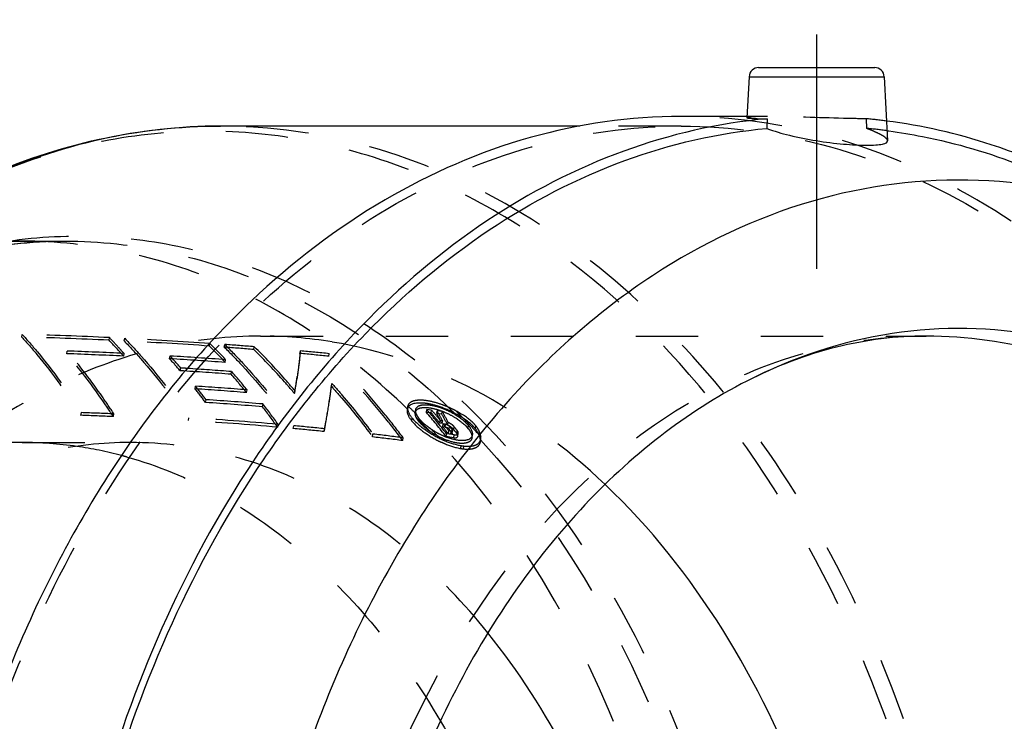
# Model space of a CAD drawing. Header units: millimetres. Extents: x 289 to 739, y 383 to 622.
# Tile 5 of 6: x 518 to 620, y 548 to 622. Entities that reach past the tile are written whole.
import ezdxf

# ---------------------------------------------------------------- set-up
doc = ezdxf.new("R2010")
doc.units = ezdxf.units.MM
doc.header["$LTSCALE"] = 65.185185
doc.linetypes.add('CENTER', pattern=[0.6, 0.375, -0.075, 0.075, -0.075])
doc.linetypes.add('HIDDEN', pattern=[0.2, 0.1, -0.1])
doc.layers.add('KOERPER', color=7, linetype='CONTINUOUS')
doc.layers.add('KONST.EL_MIT_GEO', color=7, linetype='CONTINUOUS')

msp = doc.modelspace()

# ---------------------------------------------------------------- linework, layer by layer
at = {"layer": 'KOERPER', "color": 2, "linetype": 'CENTER'}
msp.add_line((600.83, 595.55), (600.83, 621.55), dxfattribs=at)
at = {"layer": 'KOERPER', "color": 7, "linetype": 'CONTINUOUS'}
for p, q in [((593.78, 615.6), (593.55, 611.33)), ((607.88, 615.6), (608.23, 608.93)), ((593.55, 611.45), (586.69, 611.45)), ((595.68, 611.22), (595.64, 610.21)), ((576.14, 610.45), (538.65, 610.45)), ((608.18, 609.97), (608.36, 609.95))]:
    msp.add_line(p, q, dxfattribs=at)
at = {"layer": 'KOERPER', "color": 8, "linetype": 'HIDDEN'}
for p, q in [((595.69, 611.45), (593.55, 611.45)), ((605.98, 611.22), (606.01, 610.21)), ((586.69, 610.45), (576.14, 610.45)), ((502.22, 598.45), (522.44, 598.45)), ((517.98, 577.45), (529.25, 577.45))]:
    msp.add_line(p, q, dxfattribs=at)
for centre, radius, start, end in [((600.8, 554.05), 57.4, 82.6698, 84.8277), ((600.8, 553.54), 56.91, 82.5516, 84.7442), ((517.97, 537.18), 40.27, 81.845, 89.9805), ((517.82, 536.2), 41.26, 75.2223, 81.8347), ((517.61, 535.38), 42.1, 74.5122, 75.2359)]:
    msp.add_arc(centre, radius, start, end, dxfattribs=at)
at = {"layer": 'KOERPER', "color": 7, "linetype": 'CONTINUOUS'}
for points, knots in [([(586.69, 611.45), (581.39, 611.45), (570.56, 609.91), (555.19, 603.19), (541.15, 592.41), (528.95, 578.06), (519, 560.68), (509.03, 534.04), (506.08, 512.14), (506.08, 497.45)], [0, 0, 0, 0, 0.103363, 0.210479, 0.324205, 0.446029, 0.57605, 0.713212, 1, 1, 1, 1]), ([(595.68, 611.22), (590.59, 610.76), (580.26, 608.39), (565.82, 600.89), (552.71, 589.75), (537.18, 570.12), (523.76, 538.96), (520.22, 511.56), (520.22, 497.45)], [0, 0, 0, 0, 0.103435, 0.211335, 0.326015, 0.448535, 0.714824, 1, 1, 1, 1]), ([(593.55, 611.33), (593.55, 611.32), (593.62, 611.3), (593.71, 611.28), (593.89, 611.27), (594.25, 611.24), (594.86, 611.22), (595.38, 611.22), (595.68, 611.22)], [0, 0, 0, 0, 0.019099, 0.06864, 0.149841, 0.262281, 0.576821, 1, 1, 1, 1]), ([(622.61, 607.21), (621.43, 607.68), (616.73, 609.38), (611.82, 610.51), (608.12, 610.98)], [0, 0, 0, 0, 0.253405, 1, 1, 1, 1]), ([(520.93, 497.45), (520.93, 511.42), (524.43, 538.57), (537.72, 569.44), (553.09, 588.9), (566.07, 599.94), (580.37, 607.39), (590.6, 609.75), (595.64, 610.21)], [0, 0, 0, 0, 0.285145, 0.551429, 0.673957, 0.788651, 0.896563, 1, 1, 1, 1]), ([(595.64, 610.21), (596.4, 609.92), (598.11, 609.42), (600.79, 608.9), (603.49, 608.56), (605.26, 608.46), (606.08, 608.46)], [0, 0, 0, 0, 0.230046, 0.499614, 0.77035, 1, 1, 1, 1]), ([(608.36, 609.95), (609.53, 609.79), (614.26, 609.01), (618.88, 607.64), (622.24, 606.32)], [0, 0, 0, 0, 0.247531, 1, 1, 1, 1]), ([(606.08, 608.46), (606.39, 608.46), (606.92, 608.48), (607.54, 608.54), (607.91, 608.63), (608.12, 608.71), (608.23, 608.85), (608.23, 608.93)], [0, 0, 0, 0, 0.403865, 0.703971, 0.8129, 0.89538, 1, 1, 1, 1]), ([(561.61, 548.37), (563.73, 544.73), (571.42, 528.82), (574.55, 510.87), (574.55, 497.45)], [0, 0, 0, 0, 0.238688, 1, 1, 1, 1])]:
    msp.add_open_spline(points, degree=3, knots=knots, dxfattribs=at)
at = {"layer": 'KOERPER', "color": 8, "linetype": 'HIDDEN'}
for points, knots in [([(667.3, 497.45), (667.3, 512.14), (664.34, 534.04), (654.38, 560.68), (644.42, 578.06), (632.22, 592.41), (618.18, 603.19), (602.81, 609.91), (591.98, 611.45), (586.69, 611.45)], [0, 0, 0, 0, 0.286788, 0.42395, 0.553971, 0.675795, 0.789521, 0.896637, 1, 1, 1, 1]), ([(595.69, 611.45), (595.39, 611.45), (594.86, 611.45), (594.25, 611.43), (593.9, 611.4), (593.71, 611.38), (593.62, 611.36), (593.56, 611.35), (593.55, 611.33)], [0, 0, 0, 0, 0.421429, 0.73542, 0.848057, 0.929754, 0.980064, 1, 1, 1, 1]), ([(605.98, 611.22), (605.19, 611.22), (601.76, 611.28), (598.33, 611.45), (595.69, 611.45)], [0, 0, 0, 0, 0.229496, 1, 1, 1, 1]), ([(506.78, 497.45), (506.78, 512.01), (509.71, 533.71), (519.59, 560.13), (529.46, 577.35), (541.55, 591.58), (555.47, 602.27), (570.7, 608.93), (581.44, 610.45), (586.69, 610.45)], [0, 0, 0, 0, 0.286789, 0.42395, 0.553971, 0.675795, 0.789521, 0.896637, 1, 1, 1, 1]), ([(586.69, 610.45), (591.93, 610.45), (602.67, 608.93), (617.91, 602.27), (631.82, 591.58), (643.91, 577.35), (653.78, 560.13), (663.66, 533.71), (666.59, 512.01), (666.59, 497.45)], [0, 0, 0, 0, 0.103363, 0.210479, 0.324205, 0.446029, 0.57605, 0.713211, 1, 1, 1, 1]), ([(608.23, 608.93), (608.22, 609.03), (608.02, 609.26), (607.57, 609.54), (606.87, 609.88), (606.32, 610.1), (606.01, 610.21)], [0, 0, 0, 0, 0.115997, 0.320709, 0.618309, 1, 1, 1, 1]), ([(517.98, 577.45), (515.54, 577.45), (505.13, 577.45), (494.71, 577.44), (486.74, 577.35)], [0, 0, 0, 0, 0.234504, 1, 1, 1, 1]), ([(528.86, 575.96), (532.09, 575.06), (538.53, 572.41), (547.32, 566.31), (555.21, 558.2), (559.61, 551.8), (561.61, 548.37)], [0, 0, 0, 0, 0.229757, 0.471403, 0.727858, 1, 1, 1, 1])]:
    msp.add_open_spline(points, degree=3, knots=knots, dxfattribs=at)
at = {"layer": 'KONST.EL_MIT_GEO', "color": 7, "linetype": 'CONTINUOUS'}
for p, q in [((594.78, 616.55), (606.88, 616.55)), ((593.78, 615.6), (607.88, 615.6))]:
    msp.add_line(p, q, dxfattribs=at)
at = {"layer": 'KONST.EL_MIT_GEO', "color": 8, "linetype": 'HIDDEN'}
for p, q in [((522.44, 598.45), (522.44, 598.45)), ((517.93, 588.45), (517.97, 588.73)), ((527.04, 588.11), (527.08, 588.39)), ((542.85, 588.55), (612.26, 588.55)), ((528.62, 588.04), (528.67, 588.32)), ((537.51, 587.5), (537.55, 587.79)), ((539.06, 587.39), (539.1, 587.68)), ((542.13, 587.15), (542.18, 587.44)), ((522.63, 586.71), (522.67, 586.99)), ((528.57, 586.45), (528.61, 586.74)), ((533.36, 586.19), (533.41, 586.48)), ((546.94, 586.73), (546.99, 587.01)), ((549.95, 586.43), (550, 586.72)), ((539.15, 585.8), (539.2, 586.09)), ((534.47, 584.93), (534.52, 585.22)), ((539.78, 584.57), (539.82, 584.85)), ((546.63, 584.06), (546.67, 584.35)), ((536.03, 583.04), (536.07, 583.33)), ((550.22, 583.32), (550.27, 583.61)), ((541.39, 582.66), (541.43, 582.94)), ((546.38, 582.56), (546.43, 582.84)), ((537.11, 581.63), (537.15, 581.91)), ((543.05, 581.18), (543.1, 581.47)), ((550.01, 581.76), (550.06, 582.04)), ((558.16, 581.18), (558.12, 580.89)), ((558.19, 581.29), (558.16, 581.18)), ((524.1, 580.28), (524.15, 580.57)), ((527.5, 580.15), (527.54, 580.44)), ((558.14, 580.97), (558.12, 580.89)), ((558.98, 580.57), (559.02, 580.86)), ((560.13, 580.59), (560.18, 580.89)), ((560.64, 580.53), (560.13, 580.59)), ((560.68, 580.82), (560.18, 580.89)), ((560.64, 580.53), (560.68, 580.82)), ((561.23, 580.46), (561.27, 580.75)), ((561.75, 580.39), (561.23, 580.46)), ((561.79, 580.68), (561.27, 580.75)), ((561.75, 580.39), (561.79, 580.68)), ((535.32, 579.74), (535.36, 580.03)), ((544.63, 579.04), (544.68, 579.34)), ((546.25, 578.9), (546.3, 579.19)), ((558.62, 579.69), (558.66, 579.98)), ((559.39, 579.58), (559.43, 579.88)), ((561.53, 579.46), (561.58, 579.76)), ((561.79, 579.43), (561.53, 579.46)), ((561.83, 579.72), (561.58, 579.76)), ((561.79, 579.43), (561.83, 579.72)), ((561.83, 579.1), (561.88, 579.39)), ((562.09, 579.06), (561.83, 579.1)), ((562.13, 579.36), (561.88, 579.39)), ((562.09, 579.06), (562.13, 579.36)), ((562.37, 579.24), (562.41, 579.54)), ((562.49, 578.85), (562.53, 579.14)), ((564.47, 578.92), (564.52, 579.22)), ((565.24, 578.89), (565.29, 579.18)), ((549.48, 578.59), (549.52, 578.88)), ((554.52, 578.04), (554.56, 578.34)), ((562.21, 578.06), (562.25, 578.35)), ((563.02, 578.25), (562.25, 578.35)), ((562.42, 578.36), (562.47, 578.66)), ((562.68, 578.33), (562.42, 578.36)), ((562.72, 578.62), (562.47, 578.66)), ((562.68, 578.33), (562.72, 578.62)), ((562.79, 578.48), (562.83, 578.77)), ((562.82, 578.38), (562.87, 578.68)), ((562.98, 577.95), (563.02, 578.25)), ((563, 578.78), (563.04, 579.08)), ((563.3, 578.41), (563.34, 578.71)), ((563.41, 578.11), (563.46, 578.41)), ((564.88, 577.92), (564.92, 578.22)), ((557.67, 577.65), (557.71, 577.95)), ((562.98, 577.95), (562.21, 578.06)), ((563.72, 576.82), (563.77, 577.12)), ((564, 576.78), (564.05, 577.08)), ((565.77, 577.52), (565.81, 577.82)), ((565.77, 577.52), (565.77, 577.74))]:
    msp.add_line(p, q, dxfattribs=at)
at = {"layer": 'KONST.EL_MIT_GEO', "color": 7, "linetype": 'CONTINUOUS'}
for centre, start, end in [((594.78, 615.55), 90, 177), ((606.88, 615.55), 3, 90)]:
    msp.add_arc(centre, 1, start, end, dxfattribs=at)
at = {"layer": 'KONST.EL_MIT_GEO', "color": 8, "linetype": 'HIDDEN'}
for centre, radius, start, end in [((503.76, 88.17), 500.49, 87.3349, 88.378), ((503.8, 87.35), 501.58, 87.3404, 88.3812), ((489.72, 552.38), 51.89, 42.3002, 43.9527), ((542.82, 542.6), 45.95, 80.6061, 89.9737), ((489.17, 551.64), 52.57, 41.463, 43.9225), ((487.93, 550.75), 54.31, 41.5053, 42.3066), ((506.87, 150.13), 438.45, 85.9925, 87.1557), ((506.9, 149.34), 439.51, 86.0011, 87.1615), ((497.79, 547.4), 56.45, 42.8754, 45.2757), ((497.77, 547.58), 56.56, 42.9041, 45.2986), ((522.69, 357.23), 230.74, 85.1664, 85.9326), ((522.74, 357.1), 231.15, 85.1769, 85.9417), ((505.1, 108.38), 478.65, 87.1899, 87.9012), ((505.14, 107.53), 479.78, 87.1962, 87.9058), ((508.27, 166.05), 421.17, 85.7891, 86.5785), ((490.05, 547.18), 58.51, 40.5462, 42.1907), ((527.67, 377.08), 210.54, 83.9256, 84.7487), ((527.72, 376.94), 210.95, 83.9395, 84.7609), ((508.24, 166.85), 420.09, 85.7793, 86.5708), ((490.07, 546.99), 58.4, 40.5155, 42.1638), ((509.35, 179.97), 405.74, 85.6991, 86.4503), ((509.36, 178.68), 407.31, 85.7106, 86.3602), ((491.1, 541.97), 64.68, 38.9725, 41.1845), ((491.09, 542.16), 64.79, 39.0096, 41.2168), ((486.98, 593.13), 60.33, 350.1858, 351.632), ((510.28, 186.79), 397.37, 85.504, 86.2794), ((482.95, 541.34), 67.7, 36.8149, 38.3242), ((486.83, 592.86), 60.44, 350.1872, 351.632), ((490.42, 590.52), 60.24, 351.632, 353.1368), ((490.58, 590.79), 60.12, 351.632, 353.1383), ((510.25, 187.62), 396.26, 85.4925, 86.27), ((482.96, 541.15), 67.6, 36.7761, 38.2886), ((511.56, 201.82), 380.66, 85.2541, 86.1508), ((511.59, 200.99), 381.78, 85.2668, 86.1608), ((483.69, 535.59), 74.84, 35.4909, 37.5249), ((483.69, 535.78), 74.94, 35.5356, 37.5654), ((504.87, 525.7), 77.02, 45.2375, 46.1922), ((558.33, 571.89), 10.1, 68.5318, 69.8665), ((558.27, 571.75), 10.25, 68.0112, 68.5342), ((558.22, 571.64), 10.38, 62.9763, 68.0125), ((508.47, 139.85), 440.71, 87.5258, 87.9673), ((508.51, 138.91), 441.93, 87.5325, 87.9728), ((506.38, 549.85), 62.81, 28.0924, 29.1592), ((506.42, 550.09), 62.83, 28.1364, 29.2018), ((558.39, 571.97), 10.01, 61.1462, 62.9793), ((511.72, 198.95), 381.52, 85.0515, 86.4541), ((511.76, 198.09), 382.67, 85.0654, 86.4638), ((515.21, 238.74), 341.87, 84.2404, 84.783), ((503.65, 524.36), 78.57, 43.6741, 45.126), ((561.41, 577.44), 2.32, 61.8581, 64.2638), ((561.89, 578.07), 1.54, 46.4482, 49.4202), ((562.07, 578.26), 1.27, 43.0989, 46.4658), ((562.72, 577.15), 3.28, 35.3253, 38.3427), ((515.18, 239.55), 340.77, 84.2239, 84.7682), ((519.47, 277.91), 302.46, 82.7377, 83.339), ((502.38, 523.26), 80.51, 42.7154, 43.6697), ((565.08, 585.48), 7.99, 236.0457, 242.2033), ((565.13, 585.58), 8.1, 242.1971, 247.7395), ((564.97, 585.18), 7.67, 247.7478, 249.4751), ((519.45, 278.65), 301.43, 82.7161, 83.3195), ((564.6, 582.09), 5.04, 260.4879, 263.6892), ((564.56, 581.78), 5.03, 260.4725, 263.6789)]:
    msp.add_arc(centre, radius, start, end, dxfattribs=at)
for centre, major_axis, ratio, start_param, end_param in [((532.47, 497.45), (-7.24, 100.92), 0.552489, -0.686295, -0.643371), ((532.47, 497.45), (-7.26, 101.22), 0.552489, -0.68536, -0.642574), ((532.89, 497.45), (-7.32, 100.92), 0.553762, -0.663375, -0.645033), ((532.89, 497.45), (-7.34, 101.22), 0.553762, 5.620669, 5.638953), ((538.48, 497.45), (0.91, 101), 0.392684, -0.623383, -0.603751), ((538.48, 497.45), (0.91, 101.3), 0.392684, 5.660673, 5.680243), ((532.89, 497.45), (-7.32, 100.92), 0.553762, -0.681816, -0.669511), ((532.89, 497.45), (-7.34, 101.22), 0.553762, 5.602288, 5.614554), ((533.3, 497.45), (-7.42, 101.22), 0.555034, -0.679499, -0.673362), ((533.3, 497.45), (-7.4, 100.92), 0.555034, -0.680411, -0.674254), ((533.72, 497.45), (-7.49, 100.91), 0.556304, -0.682079, -0.675918), ((533.72, 497.45), (-7.51, 101.21), 0.556304, 5.602022, 5.608163)]:
    msp.add_ellipse(centre, major_axis=major_axis, ratio=ratio, start_param=start_param, end_param=end_param, dxfattribs=at)
at = {"layer": 'KONST.EL_MIT_GEO', "color": 7, "linetype": 'CONTINUOUS'}
for points, knots in [([(491.33, 589.28), (494.63, 592.58), (501.64, 598.55), (513.38, 605.33), (525.82, 609.51), (534.41, 610.45), (538.65, 610.45)], [0, 0, 0, 0, 0.264091, 0.516646, 0.760614, 1, 1, 1, 1]), ([(538.65, 610.45), (534.46, 610.45), (525.95, 609.49), (513.62, 605.25), (501.95, 598.35), (494.99, 592.26), (491.71, 588.89)], [0, 0, 0, 0, 0.237201, 0.480029, 0.733214, 1, 1, 1, 1]), ([(636.03, 600.89), (630.55, 603.05), (618.9, 605.72), (600.9, 603.77), (583.88, 596.01), (568.77, 583.09), (556.25, 565.78), (543.51, 537.59), (539.75, 513.57), (539.75, 497.45)], [0, 0, 0, 0, 0.106805, 0.212629, 0.322802, 0.441246, 0.569614, 0.707363, 1, 1, 1, 1]), ([(680.66, 497.45), (680.66, 511.79), (677.19, 533.16), (665.42, 557.93), (653.9, 572.86), (640.06, 583.61), (624.57, 589.41), (608.44, 589.7), (598.29, 586.28), (593.56, 583.86)], [0, 0, 0, 0, 0.293576, 0.431104, 0.558645, 0.675928, 0.785228, 0.891287, 1, 1, 1, 1]), ([(612.26, 588.55), (609.12, 588.55), (602.62, 587.73), (596.52, 585.38), (593.56, 583.86)], [0, 0, 0, 0, 0.485872, 1, 1, 1, 1]), ([(676.68, 497.45), (676.68, 509.19), (673.62, 531.93), (662.02, 557.59), (648.65, 573.34), (637.43, 581.95), (625.15, 587.32), (616.49, 588.55), (612.26, 588.55)], [0, 0, 0, 0, 0.287047, 0.553568, 0.675502, 0.789331, 0.896544, 1, 1, 1, 1]), ([(593.56, 583.86), (590.37, 582.23), (584.15, 578.23), (575.82, 570.49), (568.43, 561.06), (559.9, 546.28), (552.63, 524.93), (550.69, 506.73), (550.69, 497.45)], [0, 0, 0, 0, 0.106341, 0.218363, 0.336563, 0.460834, 0.724246, 1, 1, 1, 1]), ([(607.26, 497.45), (607.26, 504.84), (606, 519.45), (598.91, 546.07), (588.17, 564.13), (578.78, 573.06)], [0, 0, 0, 0, 0.268432, 0.529023, 1, 1, 1, 1]), ([(585.82, 497.45), (585.82, 503.1), (584.98, 514.29), (580.18, 535.15), (572.96, 549.64), (566.55, 557.59)], [0, 0, 0, 0, 0.264096, 0.522321, 1, 1, 1, 1])]:
    msp.add_open_spline(points, degree=3, knots=knots, dxfattribs=at)
at = {"layer": 'KONST.EL_MIT_GEO', "color": 8, "linetype": 'HIDDEN'}
for points, knots in [([(616.76, 497.45), (616.76, 507.62), (614.86, 527.64), (606.4, 555.7), (592.93, 579.69), (577.77, 595.23), (564.12, 603.67), (553.57, 607.88), (542.69, 610.01), (531.7, 610), (520.81, 607.85), (506.5, 602.12), (496.95, 594.9), (491.33, 589.28)], [0, 0, 0, 0, 0.150139, 0.294862, 0.429839, 0.552947, 0.61048, 0.665839, 0.719783, 0.773237, 0.827189, 0.882564, 1, 1, 1, 1]), ([(618.56, 497.45), (618.56, 512.01), (615.63, 533.71), (605.75, 560.13), (595.88, 577.35), (583.79, 591.58), (569.87, 602.27), (554.64, 608.93), (543.9, 610.45), (538.65, 610.45)], [0, 0, 0, 0, 0.286787, 0.423949, 0.55397, 0.675794, 0.789521, 0.896637, 1, 1, 1, 1]), ([(482.4, 580.35), (487.48, 585.43), (496.1, 591.95), (509.03, 597.12), (518.85, 599.06), (528.78, 599.07), (538.6, 597.15), (548.12, 593.35), (560.45, 585.73), (574.13, 571.7), (586.3, 550.04), (593.93, 524.7), (595.65, 506.63), (595.65, 497.45)], [0, 0, 0, 0, 0.117436, 0.172812, 0.226764, 0.280218, 0.334162, 0.389522, 0.447054, 0.570162, 0.705138, 0.849861, 1, 1, 1, 1]), ([(482.4, 580.35), (485.26, 583.21), (491.26, 588.33), (501.25, 594.12), (511.72, 597.66), (518.91, 598.45), (522.44, 598.45)], [0, 0, 0, 0, 0.268979, 0.522671, 0.764574, 1, 1, 1, 1]), ([(492.19, 588.94), (496.74, 591.95), (506.47, 596.75), (517.21, 598.45), (522.44, 598.45)], [0, 0, 0, 0, 0.510865, 1, 1, 1, 1]), ([(517.98, 598.45), (514.23, 598.45), (506.61, 597.59), (499.37, 595.1), (495.88, 593.49)], [0, 0, 0, 0, 0.494118, 1, 1, 1, 1]), ([(558.14, 580.97), (555.28, 583.72), (549.26, 588.67), (539.27, 594.26), (528.76, 597.68), (521.54, 598.45), (517.98, 598.45)], [0, 0, 0, 0, 0.265524, 0.518395, 0.761763, 1, 1, 1, 1]), ([(522.44, 598.45), (526.05, 598.45), (533.38, 597.66), (544.03, 594.13), (554.14, 588.39), (560.22, 583.31), (563.1, 580.48)], [0, 0, 0, 0, 0.237952, 0.481171, 0.734125, 1, 1, 1, 1]), ([(542.85, 588.55), (539.54, 588.55), (532.82, 587.81), (523.06, 584.53), (513.81, 579.18), (508.28, 574.46), (505.65, 571.83)], [0, 0, 0, 0, 0.237625, 0.480671, 0.73373, 1, 1, 1, 1]), ([(517.93, 588.45), (518.48, 587.86), (520.72, 585.27), (522.7, 582.48), (524.1, 580.28)], [0, 0, 0, 0, 0.236641, 1, 1, 1, 1]), ([(517.97, 588.73), (518.52, 588.14), (520.76, 585.56), (522.75, 582.77), (524.15, 580.57)], [0, 0, 0, 0, 0.236677, 1, 1, 1, 1]), ([(612.26, 588.55), (608.03, 588.55), (599.37, 587.32), (587.09, 581.95), (575.87, 573.34), (562.5, 557.59), (550.9, 531.93), (547.84, 509.19), (547.84, 497.45)], [0, 0, 0, 0, 0.103456, 0.210669, 0.324498, 0.446432, 0.712953, 1, 1, 1, 1]), ([(528.62, 588.04), (529.21, 587.43), (531.63, 584.82), (533.79, 581.98), (535.32, 579.74)], [0, 0, 0, 0, 0.237857, 1, 1, 1, 1]), ([(528.67, 588.32), (529.26, 587.71), (531.67, 585.1), (533.84, 582.26), (535.36, 580.03)], [0, 0, 0, 0, 0.23789, 1, 1, 1, 1]), ([(539.06, 587.39), (539.69, 586.77), (542.27, 584.1), (544.61, 581.2), (546.25, 578.9)], [0, 0, 0, 0, 0.238973, 1, 1, 1, 1]), ([(539.1, 587.68), (539.73, 587.05), (542.31, 584.39), (544.65, 581.49), (546.3, 579.19)], [0, 0, 0, 0, 0.239004, 1, 1, 1, 1]), ([(546.43, 582.84), (546.08, 583.25), (544.72, 584.84), (543.29, 586.35), (542.18, 587.44)], [0, 0, 0, 0, 0.256317, 1, 1, 1, 1]), ([(578.78, 573.06), (574.72, 576.92), (565.91, 583.46), (555.48, 587.08), (550.32, 587.93)], [0, 0, 0, 0, 0.516946, 1, 1, 1, 1]), ([(527.5, 580.15), (527.11, 580.74), (525.59, 583), (523.94, 585.18), (522.63, 586.71)], [0, 0, 0, 0, 0.260144, 1, 1, 1, 1]), ([(527.54, 580.44), (527.15, 581.03), (525.63, 583.29), (523.98, 585.46), (522.67, 586.99)], [0, 0, 0, 0, 0.260117, 1, 1, 1, 1]), ([(546.38, 582.56), (546.04, 582.97), (544.68, 584.55), (543.25, 586.07), (542.13, 587.15)], [0, 0, 0, 0, 0.256334, 1, 1, 1, 1]), ([(546.94, 586.73), (546.93, 586.51), (546.84, 585.62), (546.72, 584.73), (546.63, 584.06)], [0, 0, 0, 0, 0.239153, 1, 1, 1, 1]), ([(546.99, 587.01), (546.97, 586.8), (546.88, 585.91), (546.77, 585.02), (546.67, 584.35)], [0, 0, 0, 0, 0.239173, 1, 1, 1, 1]), ([(557.67, 577.65), (557.06, 578.47), (554.67, 581.54), (552.04, 584.44), (549.95, 586.43)], [0, 0, 0, 0, 0.260195, 1, 1, 1, 1]), ([(557.71, 577.95), (557.1, 578.76), (554.71, 581.83), (552.08, 584.73), (550, 586.72)], [0, 0, 0, 0, 0.260168, 1, 1, 1, 1]), ([(550.22, 583.32), (550.59, 582.91), (552.09, 581.2), (553.49, 579.42), (554.52, 578.04)], [0, 0, 0, 0, 0.244168, 1, 1, 1, 1]), ([(550.27, 583.61), (550.64, 583.2), (552.13, 581.49), (553.54, 579.71), (554.56, 578.34)], [0, 0, 0, 0, 0.244183, 1, 1, 1, 1]), ([(549.48, 578.59), (549.53, 578.86), (549.72, 579.91), (549.9, 580.97), (550.01, 581.76)], [0, 0, 0, 0, 0.259306, 1, 1, 1, 1]), ([(549.52, 578.88), (549.57, 579.16), (549.77, 580.21), (549.94, 581.26), (550.06, 582.04)], [0, 0, 0, 0, 0.259291, 1, 1, 1, 1]), ([(563.1, 580.48), (562.58, 580.77), (561.78, 581.12), (560.67, 581.43), (559.61, 581.63), (558.31, 581.56), (558.14, 580.97)], [0, 0, 0, 0, 0.34114, 0.501274, 0.646759, 1, 1, 1, 1]), ([(558.16, 581.18), (558.15, 581.09), (558.17, 580.64), (558.44, 580.25), (558.66, 579.98)], [0, 0, 0, 0, 0.196477, 1, 1, 1, 1]), ([(561.8, 581.38), (561.39, 581.53), (560.6, 581.76), (559.64, 581.89), (558.98, 581.83), (558.52, 581.71), (558.25, 581.47), (558.19, 581.29)], [0, 0, 0, 0, 0.342622, 0.632362, 0.750288, 0.848654, 1, 1, 1, 1]), ([(559.02, 580.86), (559.04, 580.99), (559.24, 581.28), (559.8, 581.41), (560.51, 581.38), (561.36, 581.19), (562.26, 580.85), (563.38, 580.26), (564.14, 579.68), (564.52, 579.22)], [0, 0, 0, 0, 0.063894, 0.147172, 0.261646, 0.40215, 0.557892, 0.71696, 1, 1, 1, 1]), ([(558.12, 580.89), (558.11, 580.8), (558.13, 580.35), (558.4, 579.96), (558.62, 579.69)], [0, 0, 0, 0, 0.196512, 1, 1, 1, 1]), ([(559.09, 580.04), (559.07, 580.09), (558.99, 580.25), (558.96, 580.44), (558.98, 580.57)], [0, 0, 0, 0, 0.286226, 1, 1, 1, 1]), ([(558.98, 580.57), (559, 580.7), (559.19, 580.99), (559.76, 581.12), (560.47, 581.09), (561.32, 580.89), (562.22, 580.55), (563.34, 579.97), (564.1, 579.38), (564.47, 578.92)], [0, 0, 0, 0, 0.063965, 0.147333, 0.261884, 0.402422, 0.558144, 0.717081, 1, 1, 1, 1]), ([(559.11, 580.39), (559.09, 580.43), (559.03, 580.58), (559, 580.75), (559.02, 580.86)], [0, 0, 0, 0, 0.282964, 1, 1, 1, 1]), ([(559.43, 579.88), (559.4, 579.92), (559.27, 580.08), (559.17, 580.26), (559.11, 580.39)], [0, 0, 0, 0, 0.27479, 1, 1, 1, 1]), ([(565.24, 578.89), (565.12, 579.05), (564.5, 579.7), (563.71, 580.15), (563.1, 580.48)], [0, 0, 0, 0, 0.224145, 1, 1, 1, 1]), ([(563.22, 580.73), (563.44, 580.52), (564.32, 579.64), (565.18, 578.75), (565.81, 578.07)], [0, 0, 0, 0, 0.248204, 1, 1, 1, 1]), ([(565.29, 579.18), (565.17, 579.33), (564.57, 579.96), (563.81, 580.41), (563.22, 580.73)], [0, 0, 0, 0, 0.224467, 1, 1, 1, 1]), ([(558.62, 579.69), (558.96, 579.26), (559.86, 578.49), (560.87, 577.88), (561.43, 577.6)], [0, 0, 0, 0, 0.465254, 1, 1, 1, 1]), ([(558.66, 579.98), (559.01, 579.55), (559.93, 578.77), (560.96, 578.15), (561.53, 577.87)], [0, 0, 0, 0, 0.465379, 1, 1, 1, 1]), ([(559.39, 579.58), (559.36, 579.62), (559.25, 579.77), (559.15, 579.92), (559.09, 580.04)], [0, 0, 0, 0, 0.271385, 1, 1, 1, 1]), ([(560.48, 578.62), (560.37, 578.69), (559.98, 578.98), (559.62, 579.31), (559.39, 579.58)], [0, 0, 0, 0, 0.272172, 1, 1, 1, 1]), ([(560.61, 578.85), (560.5, 578.93), (560.07, 579.24), (559.67, 579.58), (559.43, 579.88)], [0, 0, 0, 0, 0.272637, 1, 1, 1, 1]), ([(562.13, 579.36), (562.25, 579.34), (562.39, 579.27), (562.51, 579.17), (562.53, 579.14)], [0, 0, 0, 0, 0.767722, 1, 1, 1, 1]), ([(563, 578.78), (562.96, 578.83), (562.78, 579.01), (562.55, 579.16), (562.37, 579.24)], [0, 0, 0, 0, 0.221275, 1, 1, 1, 1]), ([(564.52, 579.22), (564.59, 579.13), (564.8, 578.84), (564.96, 578.47), (564.92, 578.22)], [0, 0, 0, 0, 0.306561, 1, 1, 1, 1]), ([(564.88, 577.92), (564.86, 577.81), (564.74, 577.57), (564.35, 577.39), (563.85, 577.33), (562.99, 577.42), (561.82, 577.82), (560.92, 578.32), (560.48, 578.62)], [0, 0, 0, 0, 0.069847, 0.149856, 0.251545, 0.376389, 0.676764, 1, 1, 1, 1]), ([(562.09, 579.06), (562.2, 579.05), (562.35, 578.98), (562.47, 578.88), (562.49, 578.85)], [0, 0, 0, 0, 0.767638, 1, 1, 1, 1]), ([(562.82, 578.38), (562.82, 578.35), (562.75, 578.32), (562.7, 578.32), (562.68, 578.33)], [0, 0, 0, 0, 0.654423, 1, 1, 1, 1]), ([(562.85, 578.65), (562.84, 578.64), (562.83, 578.63), (562.81, 578.63), (562.8, 578.62)], [0, 0, 0, 0, 0.459919, 1, 1, 1, 1]), ([(562.87, 578.68), (562.87, 578.67), (562.86, 578.66), (562.85, 578.65), (562.85, 578.65)], [0, 0, 0, 0, 0.500879, 1, 1, 1, 1]), ([(562.98, 577.95), (563.08, 577.94), (563.25, 577.92), (563.4, 578.05), (563.41, 578.11)], [0, 0, 0, 0, 0.606036, 1, 1, 1, 1]), ([(563.02, 578.25), (563.12, 578.23), (563.29, 578.21), (563.45, 578.35), (563.46, 578.41)], [0, 0, 0, 0, 0.606252, 1, 1, 1, 1]), ([(563.41, 578.11), (563.42, 578.14), (563.41, 578.25), (563.35, 578.34), (563.3, 578.41)], [0, 0, 0, 0, 0.201644, 1, 1, 1, 1]), ([(563.46, 578.41), (563.46, 578.43), (563.46, 578.54), (563.39, 578.64), (563.34, 578.71)], [0, 0, 0, 0, 0.201564, 1, 1, 1, 1]), ([(564.47, 578.92), (564.55, 578.84), (564.76, 578.55), (564.92, 578.17), (564.88, 577.92)], [0, 0, 0, 0, 0.30644, 1, 1, 1, 1]), ([(565.77, 577.74), (565.76, 577.83), (565.68, 578.24), (565.45, 578.62), (565.24, 578.89)], [0, 0, 0, 0, 0.209472, 1, 1, 1, 1]), ([(565.77, 578.28), (565.75, 578.34), (565.66, 578.61), (565.52, 578.86), (565.39, 579.04)], [0, 0, 0, 0, 0.22575, 1, 1, 1, 1]), ([(529.25, 577.45), (526.34, 577.45), (520.44, 576.8), (508.8, 572.89), (501.06, 567.24), (496.59, 562.77)], [0, 0, 0, 0, 0.238134, 0.4817, 1, 1, 1, 1]), ([(566.55, 557.59), (564.08, 560.66), (558.77, 566.2), (549.54, 572.59), (539.6, 576.55), (532.65, 577.45), (529.25, 577.45)], [0, 0, 0, 0, 0.270538, 0.524726, 0.765968, 1, 1, 1, 1]), ([(561.43, 577.6), (561.63, 577.51), (562.36, 577.18), (563.14, 576.92), (563.72, 576.82)], [0, 0, 0, 0, 0.265568, 1, 1, 1, 1]), ([(589.4, 497.45), (589.4, 505.12), (588.17, 520.32), (581.2, 548.32), (570.7, 567.56), (561.43, 577.6)], [0, 0, 0, 0, 0.266262, 0.525688, 1, 1, 1, 1]), ([(561.53, 577.87), (561.72, 577.78), (562.44, 577.46), (563.2, 577.22), (563.77, 577.12)], [0, 0, 0, 0, 0.265559, 1, 1, 1, 1]), ([(564.78, 577.92), (564.6, 577.74), (563.9, 577.58), (563.28, 577.69), (562.91, 577.79)], [0, 0, 0, 0, 0.403234, 1, 1, 1, 1]), ([(564, 576.78), (564.23, 576.76), (564.64, 576.74), (565.2, 576.85), (565.62, 577.11), (565.75, 577.39), (565.77, 577.52)], [0, 0, 0, 0, 0.324155, 0.590152, 0.804388, 1, 1, 1, 1]), ([(564.05, 577.08), (564.27, 577.06), (564.69, 577.04), (565.25, 577.15), (565.66, 577.4), (565.79, 577.68), (565.81, 577.82)], [0, 0, 0, 0, 0.32464, 0.590447, 0.804664, 1, 1, 1, 1]), ([(565.77, 577.74), (575.08, 567.69), (585.63, 548.43), (592.63, 520.37), (593.86, 505.14), (593.86, 497.45)], [0, 0, 0, 0, 0.474199, 0.733665, 1, 1, 1, 1])]:
    msp.add_open_spline(points, degree=3, knots=knots, dxfattribs=at)
for points in [[(535.22, 585.17), (534.98, 585.19), (534.75, 585.2), (534.52, 585.22)], [(562.88, 579.24), (562.77, 579.34), (562.64, 579.42), (562.5, 579.49)], [(563.04, 579.08), (563.03, 579.1), (563.01, 579.11), (563, 579.13)], [(562.8, 578.62), (562.78, 578.62), (562.75, 578.62), (562.72, 578.62)], [(562.79, 578.48), (562.81, 578.45), (562.83, 578.42), (562.82, 578.38)], [(562.83, 578.77), (562.85, 578.75), (562.87, 578.71), (562.87, 578.68)], [(564.92, 578.22), (564.91, 578.11), (564.86, 578), (564.78, 577.92)], [(565.81, 578.07), (565.8, 578.14), (565.79, 578.21), (565.77, 578.28)], [(565.81, 577.82), (565.82, 577.9), (565.82, 577.99), (565.81, 578.07)], [(562.91, 577.79), (562.69, 577.85), (562.48, 577.92), (562.28, 577.99)]]:
    msp.add_open_spline(points, degree=3, dxfattribs=at)

doc.saveas('drawing.dxf')
